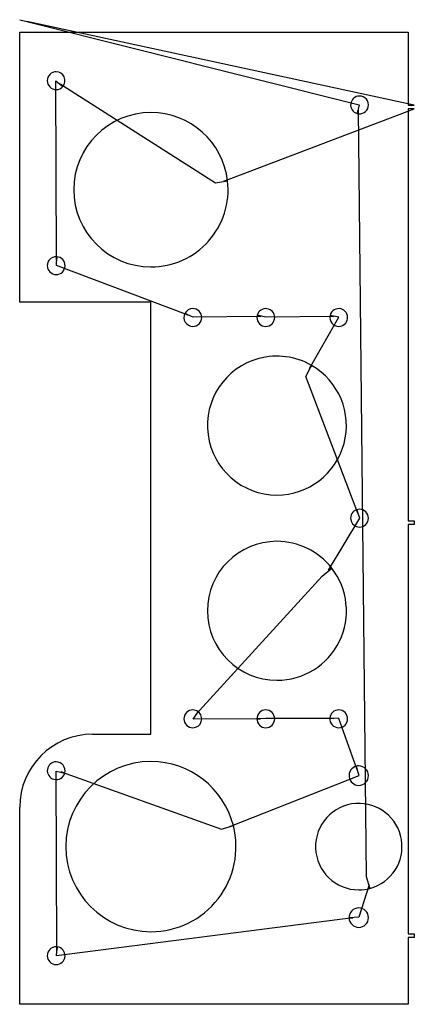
# Model space of a CAD drawing. Header units: inches. Extents: x 0.08 to 3.27, y 0.07 to 8.05.
import ezdxf

# ---------------------------------------------------------------- set-up
doc = ezdxf.new("R2010")
doc.units = ezdxf.units.IN
doc.layers.get('0').update_dxf_attribs({"linetype": 'CONTINUOUS'})
for name, color, linetype in [('3', 7, 'CONTINUOUS'), ('4', 7, 'CONTINUOUS'), ('9', 7, 'CONTINUOUS')]:
    doc.layers.add(name, color=color, linetype=linetype)

msp = doc.modelspace()

# ---------------------------------------------------------------- linework, layer by layer
at = {"color": 0, "linetype": 'CONTINUOUS'}
for p, q in [((0.0782, 8.0462), (0.1364, 8.0316)), ((0.1364, 8.0316), (2.8266, 7.3564)), ((3.2733, 7.3535), (0.1364, 8.0316)), ((0.3749, 6.0965), (0.3714, 7.5501)), ((0.4059, 7.5258), (1.6628, 6.7249)), ((1.7317, 6.7385), (3.2733, 7.3235)), ((2.82, 7.3147), (2.8843, 1.1065)), ((1.4423, 5.6524), (0.3766, 6.0543)), ((2.0298, 5.6438), (1.4816, 5.637)), ((2.6201, 5.6425), (2.0715, 5.6373)), ((2.4259, 5.221), (2.6619, 5.6373)), ((2.8155, 4.0488), (2.3959, 5.1576)), ((2.5798, 3.5879), (2.8326, 4.0102)), ((3.2733, 3.9887), (3.2733, 3.9587)), ((1.5042, 2.4187), (2.5282, 3.5404)), ((2.0287, 2.3829), (1.4828, 2.3824)), ((2.6193, 2.3863), (2.0707, 2.3873)), ((2.8095, 1.9709), (2.6615, 2.3873)), ((0.3776, 0.5077), (0.3727, 1.9609)), ((0.4144, 1.9543), (1.7126, 1.4904)), ((1.7789, 1.5132), (2.827, 1.9252)), ((2.9078, 1.0404), (2.8236, 0.7776)), ((2.775, 0.7713), (0.3766, 0.4656)), ((3.2733, 0.642), (3.2733, 0.612))]:
    msp.add_line(p, q, dxfattribs=at)
at = {"layer": '3', "color": 3, "linetype": 'CONTINUOUS'}
for p, q in [((3.2233, 7.3535), (3.2733, 7.3535)), ((3.2733, 7.3235), (3.2233, 7.3235)), ((3.2233, 3.9887), (3.2733, 3.9887)), ((3.2733, 3.9587), (3.2233, 3.9587)), ((3.2233, 0.642), (3.2733, 0.642)), ((3.2733, 0.612), (3.2233, 0.612))]:
    msp.add_line(p, q, dxfattribs=at)
at = {"layer": '4', "color": 4, "linetype": 'CONTINUOUS'}
for p, q in [((0.0782, 5.7592), (0.0782, 7.9462)), ((0.0782, 7.9462), (3.2233, 7.9462)), ((3.2233, 7.9462), (3.2233, 7.3535)), ((3.2233, 7.3235), (3.2233, 3.9887)), ((1.1407, 5.7592), (0.0782, 5.7592)), ((1.1407, 2.2592), (1.1407, 5.7592)), ((3.2233, 3.9587), (3.2233, 0.642)), ((0.6687, 2.2592), (1.1407, 2.2592)), ((0.0782, 0.0722), (0.0782, 1.6687)), ((3.2233, 0.612), (3.2233, 0.0722)), ((3.2233, 0.0722), (0.0782, 0.0722))]:
    msp.add_line(p, q, dxfattribs=at)
for centre, radius, start, end in [((0.3735, 7.5525), 0.072, 90, 270), ((0.3735, 7.5525), 0.072, 318.75, 90), ((0.3735, 7.5525), 0.072, 270, 318.75), ((2.8296, 7.3557), 0.072, 90, 255), ((2.8296, 7.3557), 0.072, 348.75, 90), ((2.8296, 7.3557), 0.072, 255, 348.75), ((1.1407, 6.6692), 0.625, 90, 270), ((1.1407, 6.6692), 0.625, 6.5625, 90), ((1.1407, 6.6692), 0.625, 270, 6.5625), ((0.3735, 6.0545), 0.072, 90, 270), ((0.3735, 6.0545), 0.072, 86.25, 90), ((0.3735, 6.0545), 0.072, 270, 86.25), ((1.4802, 5.6342), 0.072, 152.57812, 270), ((1.4802, 5.6342), 0.072, 90, 152.57813), ((1.4802, 5.6342), 0.072, 270, 90), ((2.0707, 5.6342), 0.072, 360, 165), ((2.6613, 5.6342), 0.072, 75, 166.875), ((2.6613, 5.6342), 0.072, 270, 75), ((2.0707, 5.6342), 0.072, 165, 180), ((2.0707, 5.6342), 0.072, 180, 360), ((2.6613, 5.6342), 0.072, 166.875, 270), ((2.1608, 4.7592), 0.5625, 105, 270), ((2.1608, 4.7592), 0.5625, 60, 105), ((2.1608, 4.7592), 0.5625, 270, 60), ((2.8296, 4.0092), 0.072, 107.8125, 270), ((2.8296, 4.0092), 0.072, 90, 107.8125), ((2.8296, 4.0092), 0.072, 270, 90), ((2.1608, 3.2592), 0.5625, 90, 270), ((2.1608, 3.2592), 0.5625, 37.96875, 90), ((2.1608, 3.2592), 0.5625, 270, 37.96875), ((1.4802, 2.3842), 0.072, 90, 270), ((1.4802, 2.3842), 0.072, 53.4375, 90), ((1.4802, 2.3842), 0.072, 270, 53.4375), ((2.0707, 2.3842), 0.072, 90, 180), ((2.0707, 2.3842), 0.072, 270, 90), ((2.6613, 2.3842), 0.072, 90, 175.3125), ((2.6613, 2.3842), 0.072, 270, 90), ((2.0707, 2.3842), 0.072, 180, 270), ((2.6613, 2.3842), 0.072, 175.3125, 270), ((0.6687, 1.6687), 0.5906, 90, 180), ((0.3735, 1.9639), 0.072, 90, 255), ((0.3735, 1.9639), 0.072, 345, 90), ((1.1407, 1.3492), 0.689, 90, 270), ((1.1407, 1.3492), 0.689, 14.29687, 90), ((2.8237, 1.9242), 0.0787, 105.46875, 270), ((2.8237, 1.9242), 0.0787, 90, 105.46875), ((2.8237, 1.9242), 0.0787, 270, 90), ((0.3735, 1.9639), 0.072, 255, 345), ((2.8237, 1.3492), 0.35, 93.75, 270), ((2.8237, 1.3492), 0.35, 285, 93.75), ((1.1407, 1.3492), 0.689, 270, 14.29688), ((2.8237, 1.3492), 0.35, 270, 285), ((2.8237, 0.7742), 0.0787, 90, 181.875), ((2.8237, 0.7742), 0.0787, 270, 90), ((2.8237, 0.7742), 0.0787, 181.875, 270), ((0.3735, 0.4659), 0.072, 90, 270), ((0.3735, 0.4659), 0.072, 82.5, 90), ((0.3735, 0.4659), 0.072, 270, 82.5)]:
    msp.add_arc(centre, radius, start, end, dxfattribs=at)
at = {"layer": '9', "color": 9, "linetype": 'CONTINUOUS'}
for p, q in [((0.3714, 7.5501), (0.4276, 7.505)), ((0.4276, 7.505), (0.4059, 7.5258)), ((2.8266, 7.3564), (2.811, 7.2861)), ((2.811, 7.2861), (2.82, 7.3147)), ((1.6628, 6.7249), (1.7616, 6.7406)), ((1.7616, 6.7406), (1.7317, 6.7385)), ((0.3782, 6.1263), (0.3749, 6.0965)), ((0.3766, 6.0543), (0.3782, 6.1263)), ((1.4816, 5.637), (1.4163, 5.6674)), ((1.4163, 5.6674), (1.4423, 5.6524)), ((2.0715, 5.6373), (2.0012, 5.6528)), ((2.0012, 5.6528), (2.0298, 5.6438)), ((2.6619, 5.6373), (2.5912, 5.6506)), ((2.5912, 5.6506), (2.6201, 5.6425)), ((2.3959, 5.1576), (2.4421, 5.2463)), ((2.4421, 5.2463), (2.4259, 5.221)), ((2.8326, 4.0102), (2.8076, 4.0778)), ((2.8076, 4.0778), (2.8155, 4.0488)), ((2.5282, 3.5404), (2.6042, 3.6053)), ((2.6042, 3.6053), (2.5798, 3.5879)), ((1.4828, 2.3824), (1.5231, 2.442)), ((1.5231, 2.442), (1.5042, 2.4187)), ((2.0707, 2.3873), (1.9987, 2.3842)), ((1.9987, 2.3842), (2.0287, 2.3829)), ((2.6615, 2.3873), (2.5895, 2.3901)), ((2.5895, 2.3901), (2.6193, 2.3863)), ((2.827, 1.9252), (2.8027, 2.0001)), ((2.8027, 2.0001), (2.8095, 1.9709)), ((0.3727, 1.9609), (0.443, 1.9453)), ((0.443, 1.9453), (0.4144, 1.9543)), ((1.7126, 1.4904), (1.8083, 1.5193)), ((1.8083, 1.5193), (1.7789, 1.5132)), ((2.8843, 1.1065), (2.9143, 1.0111)), ((2.9143, 1.0111), (2.9078, 1.0404)), ((2.8236, 0.7776), (2.745, 0.7716)), ((2.745, 0.7716), (2.775, 0.7713)), ((0.3766, 0.4656), (0.3828, 0.5373)), ((0.3828, 0.5373), (0.3776, 0.5077))]:
    msp.add_line(p, q, dxfattribs=at)

doc.saveas('drawing.dxf')
